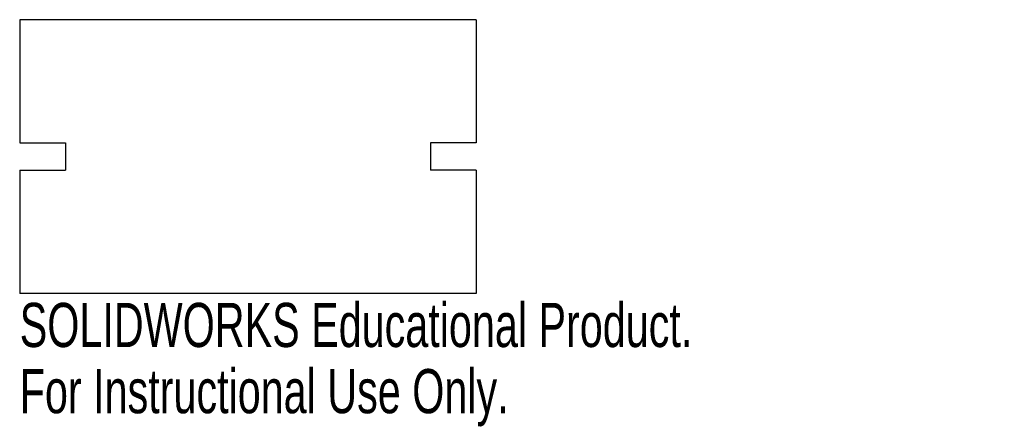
# Model space of a CAD drawing. Header units: millimetres. Extents: x -32 to 76, y -2 to 43.
import ezdxf

# ---------------------------------------------------------------- set-up
doc = ezdxf.new("R2010")
doc.units = ezdxf.units.MM
doc.styles.add('SLDTEXTSTYLE0', font='TXT', dxfattribs={"width": 0.7})

msp = doc.modelspace()

# ---------------------------------------------------------------- linework, layer by layer
at = {"color": 7, "linetype": 'Continuous'}
for p, q in [((17.82, 42.94), (-32.18, 42.94)), ((-32.18, 42.94), (-32.18, 29.44)), ((17.82, 42.94), (17.82, 29.44)), ((-32.18, 29.44), (-27.18, 29.44)), ((-27.18, 29.44), (-27.18, 26.44)), ((12.82, 29.44), (12.82, 26.44)), ((17.82, 29.44), (12.82, 29.44)), ((-32.18, 26.44), (-32.18, 12.94)), ((-32.18, 26.44), (-27.18, 26.44)), ((17.82, 26.44), (12.82, 26.44)), ((17.82, 26.44), (17.82, 12.94)), ((17.82, 12.94), (-32.18, 12.94))]:
    msp.add_line(p, q, dxfattribs=at)

# ---------------------------------------------------------------- texts
at = {"color": 7, "linetype": 'Continuous', "char_height": 4.8336, "attachment_point": 1, "style": 'SLDTEXTSTYLE0'}
for s, insert in [('SOLIDWORKS Educational Product.', (-32.18, 11.92)), ('For Instructional Use Only.', (-32.18, 4.67))]:
    msp.add_mtext(s, dxfattribs=dict(at, insert=insert))

doc.saveas('drawing.dxf')
